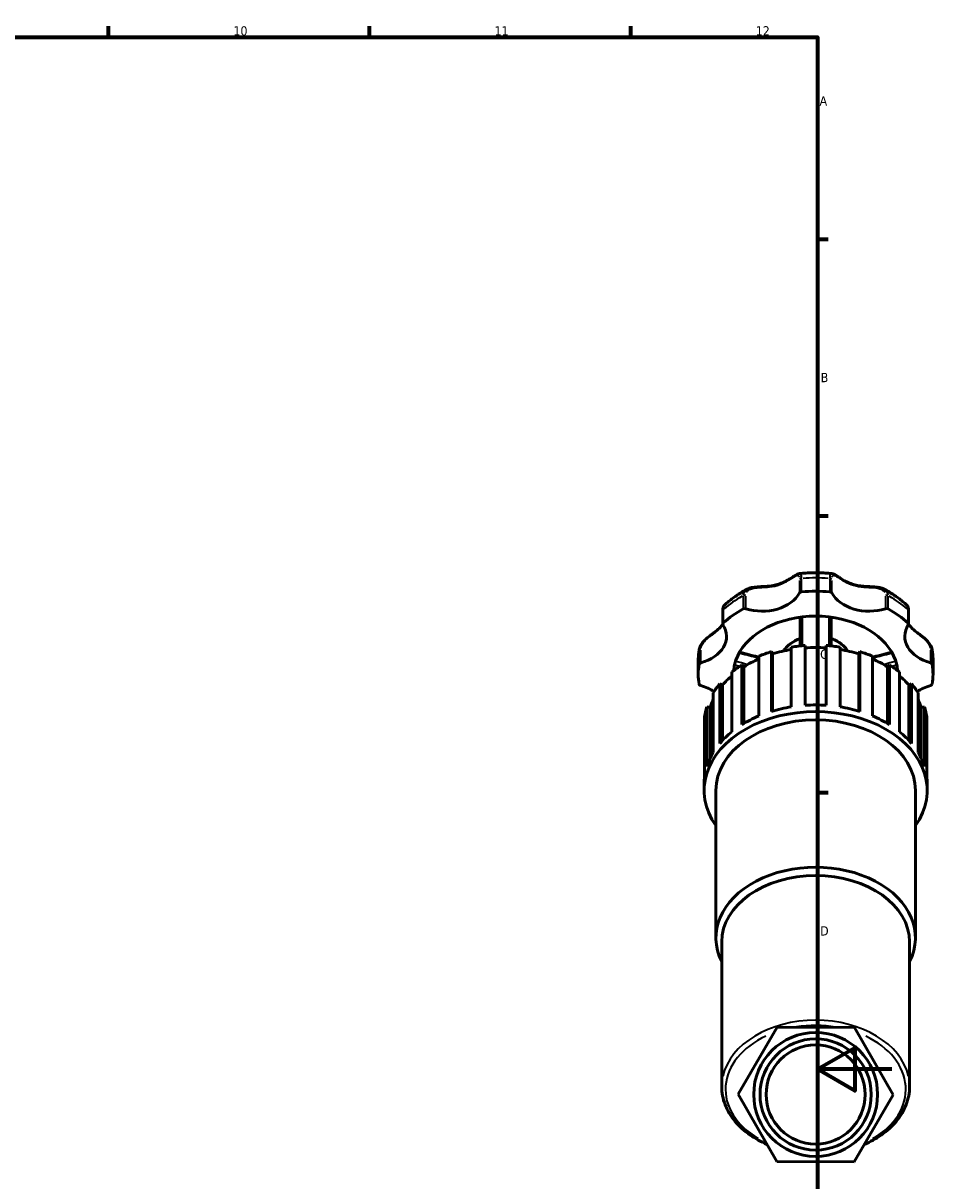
# Model space of a CAD drawing. Header units: millimetres. Extents: x 0 to 983, y 0 to 1098.
# Tile 5 of 8: x 608 to 854, y 267 to 578. Entities that reach past the tile are written whole.
import ezdxf

# ---------------------------------------------------------------- set-up
doc = ezdxf.new("R2010")
doc.units = ezdxf.units.MM
for name, color, linetype, lineweight in [('Border (ISO)', 7, 'Continuous', 70), ('Visible (ISO)', 7, 'Continuous', 50), ('Visible Narrow (ISO)', 7, 'Continuous', 35)]:
    doc.layers.add(name, color=color, linetype=linetype, lineweight=lineweight)
doc.styles.add('Note Text (ISO)', font='tahoma.ttf')

# ---------------------------------------------------------------- blocks, each defined once
blk = doc.blocks.new('Borders Default Border')
at = {"layer": 'Border (ISO)'}
for p, q in [((630.75, 574), (630.75, 576.9)), ((700.83, 574), (700.83, 576.9)), ((770.92, 574), (770.92, 576.9)), ((821, 519.75), (823.9, 519.75)), ((821, 445.5), (823.9, 445.5)), ((821, 371.25), (823.9, 371.25))]:
    blk.add_line(p, q, dxfattribs=at)
at = {"layer": 'Border (ISO)', "flags": 128}
for points in [[(20, 20), (20, 574), (821, 574), (821, 20), (20, 20)], [(841, 297), (821, 297), (831, 302.77), (831, 291.23), (821, 297)]]:
    blk.add_lwpolyline(points, dxfattribs=at)
at = {"layer": 'Border (ISO)', "color": 232, "true_color": 0xca0064, "char_height": 2.5, "attachment_point": 7, "style": 'Note Text (ISO)'}
for s, insert in [('10', (664.29, 574.35)), ('11', (734.37, 574.4)), ('12', (804.46, 574.4)), ('A', (821.59, 555.62)), ('B', (821.89, 481.38)), ('C', (821.73, 407.08)), ('D', (821.73, 332.88))]:
    blk.add_mtext(s, dxfattribs=dict(at, insert=insert))

msp = doc.modelspace()

# ---------------------------------------------------------------- linework, layer by layer
at = {"layer": 'Visible (ISO)'}
for p, q in [((795.599, 420.02), (795.599, 416.456)), ((845.455, 416.456), (845.455, 420.02)), ((813.983, 410.284), (813.983, 394.247)), ((817.727, 394.666), (817.727, 410.703)), ((823.327, 410.703), (823.327, 394.666)), ((827.071, 394.247), (827.071, 410.284)), ((805.28, 407.844), (805.28, 391.806)), ((808.657, 409.06), (808.936, 408.454)), ((808.657, 393.023), (808.657, 409.06)), ((808.936, 408.454), (808.936, 393.107)), ((832.118, 408.454), (832.397, 409.06)), ((832.118, 408.454), (832.118, 393.107)), ((832.397, 409.06), (832.397, 393.023)), ((835.774, 391.806), (835.774, 407.844)), ((789.027, 403.009), (789.027, 406.573)), ((800.749, 405.516), (801.28, 405)), ((800.749, 389.479), (800.749, 405.516)), ((801.28, 405), (801.28, 389.801)), ((839.774, 405), (840.305, 405.516)), ((839.774, 405), (839.774, 389.801)), ((840.305, 405.516), (840.305, 389.479)), ((852.027, 403.009), (852.027, 406.573)), ((798.069, 403.621), (798.069, 387.584)), ((842.985, 387.584), (842.985, 403.621)), ((793.057, 398.029), (793.057, 381.992)), ((794.778, 400.417), (795.507, 400.042)), ((794.778, 384.38), (794.778, 400.417)), ((795.507, 400.042), (795.507, 385.207)), ((845.547, 400.042), (846.276, 400.417)), ((845.547, 400.042), (845.547, 385.207)), ((846.276, 400.417), (846.276, 384.38)), ((847.997, 381.992), (847.997, 398.029)), ((790.733, 391.616), (790.733, 375.579)), ((791.326, 394.263), (792.184, 394.066)), ((791.326, 378.226), (791.326, 394.263)), ((792.184, 394.066), (792.184, 380.388)), ((848.87, 394.066), (849.728, 394.263)), ((848.87, 394.066), (848.87, 380.388)), ((849.728, 394.263), (849.728, 378.226)), ((850.321, 375.579), (850.321, 391.616)), ((790.602, 371.817), (790.602, 373.599)), ((850.452, 371.817), (850.452, 373.599)), ((793.752, 332.281), (793.752, 371.817)), ((847.302, 332.281), (847.302, 371.817)), ((795.327, 292.338), (795.327, 331.167)), ((845.727, 292.338), (845.727, 331.167)), ((810.201, 308.269), (799.743, 290.308)), ((830.986, 308.193), (810.201, 308.269)), ((841.311, 290.154), (830.986, 308.193)), ((799.743, 290.308), (810.068, 272.269)), ((830.853, 272.193), (841.311, 290.154)), ((810.068, 272.269), (830.853, 272.193))]:
    msp.add_line(p, q, dxfattribs=at)
for radius in [16.625, 14.925, 13.3]:
    msp.add_circle((820.527, 290.231), radius, dxfattribs=at)
for centre, major_axis, start_param, end_param in [((806.189, 427.485), (10.691, 0), 4.2891247, 5.9210514), ((816.842, 424.632), (-0.7, 0), 4.8323273, 5.9210514), ((820.527, 403.009), (31.5, 0), 1.450858, 1.6907347), ((824.212, 424.632), (0.7, 0), 0.3621339, 1.450858), ((834.865, 427.485), (-10.691, 0), 0.3621339, 1.9940606), ((820.527, 403.009), (31.5, 0), 2.2362562, 2.4761328), ((801.51, 420.141), (0.7, 0), 1.1475321, 2.2362562), ((839.544, 420.141), (0.7, 0), 0.9053365, 1.9940606), ((820.527, 403.009), (31.5, 0), 0.6654598, 0.9053365), ((796.299, 416.456), (-0.7, 0), 5.6177255, 6.7064496), ((820.527, 403.009), (-22.05, 0), 4.8735584, 6.1220159), ((820.527, 403.009), (22.05, 0), 1.409627, 1.7319657), ((820.527, 403.009), (22.05, 0), 0.1611694, 1.409627), ((844.755, 416.456), (0.7, 0), 5.8599211, 6.9486451), ((785.913, 413.148), (10.691, 0), 5.0745229, 6.7064496), ((855.141, 413.148), (-10.691, 0), 5.8599211, 7.4918477), ((820.527, 389.636), (29.925, 0), 1.6645006, 1.7912513), ((820.527, 389.636), (29.027, 0), 1.474185, 1.6674076), ((820.527, 389.636), (29.925, 0), 1.3503414, 1.477092), ((820.527, 389.636), (29.027, 0), 2.1238253, 2.2957262), ((820.527, 389.636), (29.925, 0), 1.9786599, 2.1054105), ((820.527, 389.636), (29.027, 0), 1.7981876, 1.9815669), ((820.527, 389.636), (29.027, 0), 1.1600258, 1.3434051), ((820.527, 389.636), (29.925, 0), 1.0361821, 1.1629327), ((820.527, 389.636), (29.027, 0), 0.8458665, 1.0177673), ((820.527, 403.009), (-31.5, 0), 6.163247, 6.4031236), ((789.948, 405.615), (-0.7, 0), 5.0745229, 6.163247), ((820.527, 389.636), (29.925, 0), 2.2928192, 2.4195698), ((820.527, 403.009), (-22.05, 0), 6.1220159, 6.2212703), ((820.527, 389.636), (29.925, 0), 0.7220229, 0.8487735), ((820.527, 403.009), (22.05, 0), 0.061915, 0.1611694), ((851.106, 405.615), (0.7, 0), 0.1199383, 1.2086624), ((820.527, 403.009), (31.5, 0), 6.163247, 6.4031236), ((820.527, 389.636), (29.027, 0), 2.4554266, 2.6098854), ((820.527, 389.636), (29.027, 0), 0.5317072, 0.6861661), ((789.948, 400.403), (-0.7, 0), 0.1199383, 1.2086624), ((785.913, 392.871), (10.691, 0), 0.8126333, 1.2086624), ((820.527, 389.636), (29.925, 0), 2.6069784, 2.7337291), ((820.527, 389.636), (29.925, 0), 0.4078636, 0.5346142), ((855.141, 392.871), (10.691, 0), 1.9329302, 2.3289594), ((851.106, 400.403), (0.7, 0), 5.0745229, 6.163247), ((820.527, 389.636), (-29.027, 0), 5.9541706, 6.0656373), ((820.527, 373.599), (-29.925, 0), 4.6186847, 4.8060933), ((820.527, 389.636), (29.027, 0), 0.217548, 0.3290147), ((820.527, 371.817), (-29.925, 0), 2.6786379, 6.74614), ((820.527, 389.636), (-29.925, 0), 6.0627304, 6.189481), ((820.527, 373.599), (-29.925, 0), 5.2470032, 5.4344118), ((820.527, 373.599), (-29.925, 0), 4.9328439, 5.1202526), ((820.527, 373.599), (-29.925, 0), 4.3045254, 4.491934), ((820.527, 373.599), (-29.925, 0), 3.9903661, 4.1777748), ((820.527, 389.636), (29.925, 0), 0.0937043, 0.2204549), ((820.527, 371.817), (-26.775, 0), 3.1415927, 6.2831853), ((820.527, 373.599), (-29.925, 0), 5.5611625, 5.7485711), ((820.527, 373.599), (-29.925, 0), 3.6762069, 3.8636155), ((820.527, 373.599), (-29.925, 0), 5.8753217, 6.0627304), ((820.527, 373.599), (29.925, 0), 0.2204549, 0.4078636), ((820.527, 373.599), (-29.925, 0), 6.189481, 6.2831853), ((820.527, 373.599), (29.925, 0), 0, 0.0937043), ((820.527, 332.281), (-26.775, 0), 2.7968915, 6.6278865), ((820.527, 331.167), (-25.2, 0), 3.1415927, 6.2831853)]:
    msp.add_ellipse(centre, major_axis=major_axis, ratio=0.7071068, start_param=start_param, end_param=end_param, dxfattribs=at)
for points, knots in [([(802.128, 425.83), (802.483, 426.02), (802.873, 426.145), (803.795, 426.35), (804.338, 426.406), (805.234, 426.471), (805.586, 426.489), (806.362, 426.526), (806.785, 426.546), (807.717, 426.608), (808.221, 426.656), (809.233, 426.805), (809.738, 426.909), (810.718, 427.184), (811.192, 427.354), (812.106, 427.751), (812.546, 427.977), (813.385, 428.457), (813.785, 428.711), (814.458, 429.148), (814.739, 429.335), (815.202, 429.62), (815.389, 429.729), (815.772, 429.909), (815.967, 429.986), (816.209, 430.011)], [0.2775925, 0.2775925, 0.2775925, 0.2775925, 0.4052585, 0.4052585, 0.5681733, 0.5681733, 0.6731903, 0.6731903, 0.8014676, 0.8014676, 0.960271, 0.960271, 1.1285553, 1.1285553, 1.2968395, 1.2968395, 1.4651238, 1.4651238, 1.633408, 1.633408, 1.7666248, 1.7666248, 1.86353, 1.86353, 1.9604351, 1.9604351, 1.9604351, 1.9604351]), ([(816.209, 430.011), (816.782, 430.07), (817.356, 430.117), (818.507, 430.187), (819.084, 430.21), (820.238, 430.234), (820.816, 430.234), (821.97, 430.21), (822.547, 430.187), (823.698, 430.117), (824.272, 430.07), (824.845, 430.011)], [4.56861268, 4.56861268, 4.56861268, 4.56861268, 4.6261232, 4.6261232, 4.68363372, 4.68363372, 4.74114424, 4.74114424, 4.79865476, 4.79865476, 4.85616528, 4.85616528, 4.85616528, 4.85616528]), ([(824.845, 430.011), (825.056, 429.989), (825.231, 429.927), (825.623, 429.755), (825.836, 429.63), (826.295, 429.347), (826.539, 429.186), (827.082, 428.832), (827.384, 428.637), (828.09, 428.21), (828.501, 427.98), (829.374, 427.555), (829.837, 427.363), (830.794, 427.044), (831.288, 426.916), (832.308, 426.723), (832.833, 426.657), (833.907, 426.564), (834.457, 426.537), (835.448, 426.49), (835.888, 426.469), (836.666, 426.407), (837.005, 426.371), (837.619, 426.273), (837.895, 426.215), (838.428, 426.057), (838.686, 425.958), (838.926, 425.83)], [0.3251438, 0.3251438, 0.3251438, 0.3251438, 0.4096265, 0.4096265, 0.5212387, 0.5212387, 0.6374534, 0.6374534, 0.7675018, 0.7675018, 0.9295191, 0.9295191, 1.0978033, 1.0978033, 1.2660874, 1.2660874, 1.4343715, 1.4343715, 1.6018117, 1.6018117, 1.732688, 1.732688, 1.8348816, 1.8348816, 1.9214333, 1.9214333, 2.0079851, 2.0079851, 2.0079851, 2.0079851]), ([(796.083, 421.574), (796.439, 421.901), (796.804, 422.22), (797.556, 422.841), (797.942, 423.142), (798.732, 423.728), (799.136, 424.012), (799.963, 424.563), (800.384, 424.829), (801.244, 425.343), (801.682, 425.591), (802.128, 425.83)], [3.79610772, 3.79610772, 3.79610772, 3.79610772, 3.84970142, 3.84970142, 3.90329512, 3.90329512, 3.95688882, 3.95688882, 4.01048253, 4.01048253, 4.06407623, 4.06407623, 4.06407623, 4.06407623]), ([(838.926, 425.83), (839.372, 425.591), (839.81, 425.343), (840.67, 424.829), (841.091, 424.563), (841.918, 424.012), (842.322, 423.728), (843.112, 423.142), (843.498, 422.841), (844.25, 422.22), (844.615, 421.901), (844.971, 421.574)], [5.36070173, 5.36070173, 5.36070173, 5.36070173, 5.41429543, 5.41429543, 5.46788914, 5.46788914, 5.52148284, 5.52148284, 5.57507654, 5.57507654, 5.62867024, 5.62867024, 5.62867024, 5.62867024]), ([(796.083, 421.574), (795.99, 421.488), (795.922, 421.395), (795.811, 421.206), (795.77, 421.11), (795.702, 420.912), (795.676, 420.81), (795.636, 420.598), (795.622, 420.488), (795.603, 420.26), (795.599, 420.142), (795.599, 420.02)], [2.06206072, 2.06206072, 2.06206072, 2.06206072, 2.10676156, 2.10676156, 2.15146241, 2.15146241, 2.19616325, 2.19616325, 2.24086409, 2.24086409, 2.28556493, 2.28556493, 2.28556493, 2.28556493]), ([(845.455, 420.02), (845.455, 420.142), (845.451, 420.26), (845.432, 420.488), (845.418, 420.598), (845.378, 420.81), (845.352, 420.912), (845.284, 421.11), (845.243, 421.206), (845.132, 421.395), (845.064, 421.488), (844.971, 421.574)], [0, 0, 0, 0, 0.04469939, 0.04469939, 0.08939877, 0.08939877, 0.13409816, 0.13409816, 0.17879755, 0.17879755, 0.22349693, 0.22349693, 0.22349693, 0.22349693]), ([(789.289, 409.645), (789.35, 410.005), (789.48, 410.357), (789.858, 411.072), (790.12, 411.43), (790.73, 412.122), (791.084, 412.453), (791.844, 413.102), (792.251, 413.415), (793.128, 414.078), (793.584, 414.418), (794.28, 414.988), (794.545, 415.221), (795.055, 415.726), (795.293, 415.998), (795.536, 416.329), (795.568, 416.375), (795.6, 416.421)], [0.0481534, 0.0481534, 0.0481534, 0.0481534, 0.1601422, 0.1601422, 0.2862116, 0.2862116, 0.4212734, 0.4212734, 0.5721202, 0.5721202, 0.7633475, 0.7633475, 0.8999146, 0.8999146, 1.0541265, 1.0541265, 1.0789542, 1.0789542, 1.0789542, 1.0789542]), ([(816.327, 418.316), (816.327, 417.866), (816.327, 417.417), (816.327, 414.838), (816.327, 412.71), (816.327, 410.587)], [0.40702637, 0.40702637, 0.40702637, 0.40702637, 0.5561217, 0.5561217, 1.26259321, 1.26259321, 1.26259321, 1.26259321]), ([(824.727, 410.587), (824.727, 411.575), (824.727, 412.564), (824.727, 415.14), (824.727, 416.727), (824.727, 418.316)], [0.81198597, 0.81198597, 0.81198597, 0.81198597, 1.14077482, 1.14077482, 1.66755283, 1.66755283, 1.66755283, 1.66755283]), ([(845.454, 416.421), (845.55, 416.281), (845.654, 416.144), (845.994, 415.732), (846.253, 415.464), (846.835, 414.932), (847.159, 414.668), (847.791, 414.178), (848.088, 413.956), (848.643, 413.536), (848.897, 413.342), (849.37, 412.964), (849.589, 412.783), (850.19, 412.25), (850.564, 411.877), (851.171, 411.107), (851.413, 410.715), (851.663, 410.088), (851.727, 409.868), (851.765, 409.645)], [1.2066134, 1.2066134, 1.2066134, 1.2066134, 1.2815851, 1.2815851, 1.4357976, 1.4357976, 1.5900101, 1.5900101, 1.7109011, 1.7109011, 1.8069683, 1.8069683, 1.8885015, 1.8885015, 2.0353051, 2.0353051, 2.168022, 2.168022, 2.2374107, 2.2374107, 2.2374107, 2.2374107]), ([(811.908, 409.236), (812.165, 409.653), (812.478, 410.049), (813.428, 411.017), (814.146, 411.542), (815.388, 412.2), (815.848, 412.402), (816.327, 412.574)], [3.55215622, 3.55215622, 3.55215622, 3.55215622, 3.74793634, 3.74793634, 4.06954472, 4.06954472, 4.24231493, 4.24231493, 4.24231493, 4.24231493]), ([(824.727, 412.574), (825.285, 412.374), (825.816, 412.133), (827.118, 411.402), (827.828, 410.85), (828.684, 409.909), (828.934, 409.58), (829.146, 409.236)], [5.18246303, 5.18246303, 5.18246303, 5.18246303, 5.38359373, 5.38359373, 5.71119881, 5.71119881, 5.87262174, 5.87262174, 5.87262174, 5.87262174]), ([(789.027, 406.573), (789.027, 406.779), (789.031, 406.984), (789.045, 407.396), (789.055, 407.601), (789.083, 408.011), (789.1, 408.216), (789.142, 408.626), (789.167, 408.83), (789.223, 409.238), (789.254, 409.442), (789.289, 409.645)], [3.14159265, 3.14159265, 3.14159265, 3.14159265, 3.1656784, 3.1656784, 3.18976414, 3.18976414, 3.21384989, 3.21384989, 3.23793563, 3.23793563, 3.26202137, 3.26202137, 3.26202137, 3.26202137]), ([(800.111, 408.9), (800.56, 408.786), (801.01, 408.672), (802.333, 408.337), (803.206, 408.116), (804.48, 407.795), (804.88, 407.695), (805.28, 407.594)], [0.22971672, 0.22971672, 0.22971672, 0.22971672, 0.37297213, 0.37297213, 0.65139692, 0.65139692, 0.7787741, 0.7787741, 0.7787741, 0.7787741]), ([(835.774, 407.594), (836.174, 407.695), (836.574, 407.795), (837.848, 408.116), (838.721, 408.337), (840.044, 408.672), (840.494, 408.786), (840.943, 408.9)], [0.80994378, 0.80994378, 0.80994378, 0.80994378, 0.9373209, 0.9373209, 1.21574568, 1.21574568, 1.35900107, 1.35900107, 1.35900107, 1.35900107]), ([(851.765, 409.645), (851.8, 409.442), (851.831, 409.238), (851.887, 408.83), (851.912, 408.626), (851.954, 408.216), (851.971, 408.011), (851.999, 407.601), (852.01, 407.396), (852.024, 406.984), (852.027, 406.779), (852.027, 406.573)], [6.16275659, 6.16275659, 6.16275659, 6.16275659, 6.18684233, 6.18684233, 6.21092807, 6.21092807, 6.23501382, 6.23501382, 6.25909956, 6.25909956, 6.28318531, 6.28318531, 6.28318531, 6.28318531]), ([(807.449, 276.846), (805.831, 277.549), (804.322, 278.386), (801.375, 280.441), (799.989, 281.701), (797.716, 284.456), (796.829, 285.952), (795.634, 289.078), (795.327, 290.707), (795.327, 292.338)], [2.1222752, 2.1222752, 2.1222752, 2.1222752, 2.3494218, 2.3494218, 2.6134788, 2.6134788, 2.8775357, 2.8775357, 3.1415927, 3.1415927, 3.1415927, 3.1415927]), ([(845.727, 292.338), (845.727, 290.707), (845.42, 289.078), (844.225, 285.952), (843.338, 284.456), (841.065, 281.701), (839.679, 280.441), (836.716, 278.374), (835.187, 277.53), (833.548, 276.821)], [0, 0, 0, 0, 0.2640569, 0.2640569, 0.5281139, 0.5281139, 0.7921708, 0.7921708, 1.0220146, 1.0220146, 1.0220146, 1.0220146])]:
    msp.add_open_spline(points, degree=3, knots=knots, dxfattribs=at)
at = {"layer": 'Visible Narrow (ISO)'}
for p, q in [((816.187, 428.193), (816.187, 424.985)), ((816.758, 425.301), (816.758, 428.509)), ((824.296, 428.509), (824.296, 425.301)), ((824.867, 424.985), (824.867, 428.193)), ((801.078, 423.916), (801.078, 420.709)), ((801.798, 420.771), (801.798, 423.978)), ((839.256, 423.978), (839.256, 420.771)), ((839.976, 420.709), (839.976, 423.916)), ((795.748, 416.94), (795.748, 420.147)), ((845.306, 420.147), (845.306, 416.94)), ((789.253, 409.06), (789.253, 405.853)), ((789.7, 406.256), (789.7, 409.464)), ((851.354, 409.464), (851.354, 406.256)), ((851.801, 405.853), (851.801, 409.06))]:
    msp.add_line(p, q, dxfattribs=at)
msp.add_arc((820.527, 290.938), 17.625, 79.77004, 99.80754, dxfattribs=at)
for centre, major_axis, start_param, end_param in [((820.527, 406.573), (31.5, 0), 1.4628518, 1.6787408), ((816.842, 428.196), (-0.7, 0), 4.8867635, 5.8666152), ((824.212, 428.196), (0.7, 0), 0.4165701, 1.3964218), ((820.527, 406.573), (31.5, 0), 2.24825, 2.464139), ((801.51, 423.705), (-0.7, 0), 4.3435609, 5.3234126), ((839.544, 423.705), (0.7, 0), 0.9597727, 1.9396244), ((820.527, 406.573), (31.5, 0), 0.6774537, 0.8933427), ((796.299, 420.02), (-0.7, 0), 5.6509985, 6.2499123), ((844.755, 420.02), (0.7, 0), 0.033273, 0.6321868), ((820.527, 406.399), (9.45, 0), 2.0648107, 2.6670967), ((820.527, 406.399), (9.45, 0), 0.4744959, 1.076782), ((820.527, 406.573), (-31.5, 0), 6.1692439, 6.2771884), ((789.948, 409.179), (-0.7, 0), 5.1289591, 6.1088108), ((851.106, 409.179), (0.7, 0), 0.1743745, 1.1542262), ((820.527, 406.573), (31.5, 0), 0.0059969, 0.1139414), ((820.527, 292.338), (25.2, 0), 0.1570796, 2.984513), ((820.527, 291.631), (24.2, 0), 1.3448495, 1.7863167), ((820.527, 291.631), (-24.2, 0), 5.2962294, 7.1643803), ((820.527, 291.631), (24.2, 0), 5.3993159, 7.2658239)]:
    msp.add_ellipse(centre, major_axis=major_axis, ratio=0.7071068, start_param=start_param, end_param=end_param, dxfattribs=at)
for points, knots in [([(801.954, 424.902), (802.014, 425.033), (802.092, 425.155), (802.388, 425.506), (802.669, 425.696), (803.407, 426.008), (803.888, 426.111), (804.933, 426.245), (805.499, 426.276), (806.764, 426.342), (807.465, 426.376), (809.092, 426.559), (810.01, 426.752), (811.733, 427.366), (812.537, 427.785), (813.898, 428.608), (814.475, 429.01), (815.237, 429.44), (815.487, 429.547), (815.82, 429.542), (815.93, 429.481), (816.06, 429.276), (816.098, 429.175), (816.126, 429.052)], [0.1142792, 0.1142792, 0.1142792, 0.1142792, 0.181011, 0.181011, 0.3258199, 0.3258199, 0.5000343, 0.5000343, 0.6823148, 0.6823148, 0.9056295, 0.9056295, 1.2117979, 1.2117979, 1.5180739, 1.5180739, 1.7918654, 1.7918654, 1.965794, 1.965794, 2.0940918, 2.0940918, 2.171304, 2.171304, 2.171304, 2.171304]), ([(816.757, 428.819), (816.748, 429.282), (816.689, 429.627), (816.498, 429.949), (816.395, 430.011), (816.265, 430.013)], [-2.26932571, -2.26932571, -2.26932571, -2.26932571, -2.09409182, -2.09409182, -1.9766925, -1.9766925, -1.9766925, -1.9766925]), ([(824.789, 430.013), (824.648, 430.011), (824.538, 429.937), (824.391, 429.65), (824.345, 429.456), (824.308, 429.091), (824.3, 428.96), (824.297, 428.819)], [-0.30888658, -0.30888658, -0.30888658, -0.30888658, -0.18101094, -0.18101094, -0.06961959, -0.06961959, -0.01625719, -0.01625719, -0.01625719, -0.01625719]), ([(824.928, 429.053), (824.953, 429.159), (824.984, 429.249), (825.109, 429.477), (825.233, 429.548), (825.592, 429.539), (825.845, 429.426), (826.459, 429.075), (826.822, 428.834), (827.706, 428.27), (828.244, 427.941), (829.61, 427.247), (830.474, 426.919), (832.285, 426.498), (833.233, 426.404), (835.043, 426.298), (835.912, 426.277), (837.219, 426.101), (837.695, 425.995), (838.385, 425.691), (838.634, 425.524), (838.938, 425.192), (839.03, 425.053), (839.1, 424.901)], [0.1142792, 0.1142792, 0.1142792, 0.1142792, 0.1810109, 0.1810109, 0.3258197, 0.3258197, 0.5000342, 0.5000342, 0.6823146, 0.6823146, 0.9056391, 0.9056391, 1.2118348, 1.2118348, 1.5181331, 1.5181331, 1.7919196, 1.7919196, 1.9658362, 1.9658362, 2.0941418, 2.0941418, 2.171304, 2.171304, 2.171304, 2.171304]), ([(802.03, 425.774), (801.84, 425.661), (801.674, 425.528), (801.352, 425.165), (801.22, 424.92), (801.11, 424.506), (801.088, 424.36), (801.081, 424.209)], [-0.26371291, -0.26371291, -0.26371291, -0.26371291, -0.18101104, -0.18101104, -0.06961963, -0.06961963, -0.01387963, -0.01387963, -0.01387963, -0.01387963]), ([(839.973, 424.209), (839.949, 424.69), (839.774, 425.11), (839.338, 425.561), (839.19, 425.675), (839.024, 425.774)], [-2.27170322, -2.27170322, -2.27170322, -2.27170322, -2.09414183, -2.09414183, -2.02186499, -2.02186499, -2.02186499, -2.02186499]), ([(845.001, 421.544), (845.028, 421.514), (845.054, 421.48), (845.166, 421.302), (845.233, 421.102), (845.29, 420.72), (845.302, 420.574), (845.305, 420.417)], [-0.21232209, -0.21232209, -0.21232209, -0.21232209, -0.18115701, -0.18115701, -0.06967577, -0.06967577, -0.01117485, -0.01117485, -0.01117485, -0.01117485]), ([(816.968, 411.033), (816.976, 412.909), (816.981, 414.789), (816.986, 417.116), (816.987, 417.564), (816.988, 418.011)], [-1.17973304, -1.17973304, -1.17973304, -1.17973304, -0.5561217, -0.5561217, -0.40774569, -0.40774569, -0.40774569, -0.40774569]), ([(824.066, 418.011), (824.069, 416.425), (824.073, 414.839), (824.08, 412.514), (824.083, 411.773), (824.086, 411.033)], [-1.66683351, -1.66683351, -1.66683351, -1.66683351, -1.14077482, -1.14077482, -0.89484614, -0.89484614, -0.89484614, -0.89484614]), ([(789.737, 410.038), (789.744, 410.074), (789.751, 410.111), (789.823, 410.423), (789.936, 410.703), (790.294, 411.34), (790.567, 411.691), (791.252, 412.421), (791.679, 412.788), (792.544, 413.483), (792.982, 413.808), (793.858, 414.486), (794.286, 414.838), (794.932, 415.468), (795.174, 415.739), (795.39, 416.024)], [0.05484106, 0.05484106, 0.05484106, 0.05484106, 0.06967589, 0.06967589, 0.18115732, 0.18115732, 0.32608318, 0.32608318, 0.50026826, 0.50026826, 0.6826691, 0.6826691, 0.89304588, 0.89304588, 1.04198016, 1.04198016, 1.04198016, 1.04198016]), ([(845.664, 416.024), (845.929, 415.674), (846.235, 415.345), (847.09, 414.554), (847.69, 414.104), (848.808, 413.248), (849.304, 412.861), (850.031, 412.182), (850.286, 411.918), (850.925, 411.126), (851.215, 410.568), (851.315, 410.037)], [1.24357972, 1.24357972, 1.24357972, 1.24357972, 1.42676404, 1.42676404, 1.7001615, 1.7001615, 1.89809124, 1.89809124, 2.01379281, 2.01379281, 2.23072365, 2.23072365, 2.23072365, 2.23072365]), ([(800.263, 408.634), (801.082, 408.426), (801.902, 408.218), (803.487, 407.818), (804.251, 407.626), (805.016, 407.434)], [0.26410422, 0.26410422, 0.26410422, 0.26410422, 0.52539257, 0.52539257, 0.76881556, 0.76881556, 0.76881556, 0.76881556]), ([(836.038, 407.434), (836.8, 407.625), (837.561, 407.817), (839.146, 408.217), (839.969, 408.425), (840.791, 408.634)], [0.81990231, 0.81990231, 0.81990231, 0.81990231, 1.06238428, 1.06238428, 1.32461358, 1.32461358, 1.32461358, 1.32461358])]:
    msp.add_open_spline(points, degree=3, knots=knots, dxfattribs=at)
for points in [[(795.749, 420.417), (795.761, 420.957), (795.881, 421.348), (796.055, 421.542)], [(789.285, 409.624), (789.265, 409.501), (789.254, 409.378), (789.253, 409.258)], [(851.801, 409.258), (851.799, 409.378), (851.788, 409.5), (851.767, 409.624)], [(798.834, 405.493), (799.259, 405.386), (799.685, 405.278), (800.111, 405.171)], [(802.133, 405.65), (801.149, 405.899), (800.165, 406.148), (799.181, 406.398)], [(841.873, 406.398), (840.889, 406.148), (839.905, 405.899), (838.921, 405.65)], [(840.943, 405.171), (841.369, 405.278), (841.795, 405.386), (842.22, 405.493)]]:
    msp.add_open_spline(points, degree=3, dxfattribs=at)

# ---------------------------------------------------------------- block references
msp.add_blockref('Borders Default Border', (0, 0))

doc.saveas('drawing.dxf')
